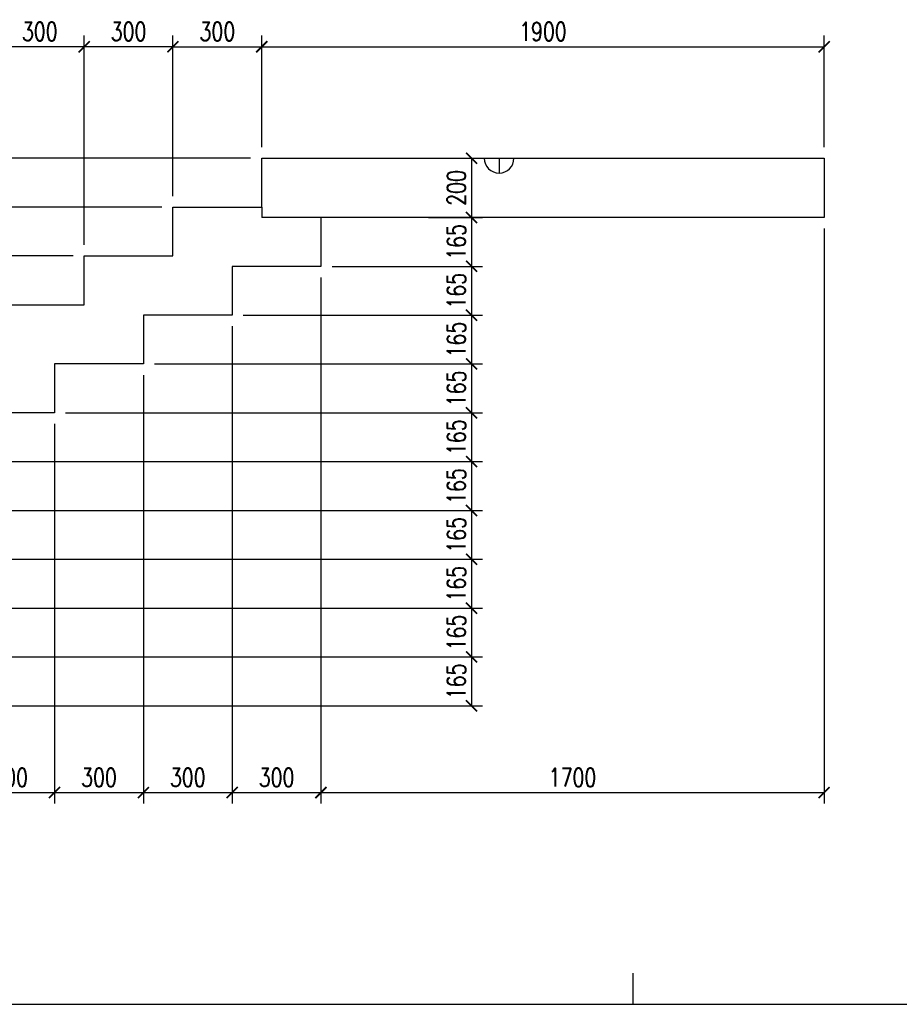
# Model space of a CAD drawing. Header units: millimetres. Extents: x 26644 to 53369, y 8500 to 41865.
# Tile 5 of 15: x 29821 to 32793, y 18245 to 21572. Entities that reach past the tile are written whole.
import ezdxf

# ---------------------------------------------------------------- set-up
doc = ezdxf.new("R2010")
doc.units = ezdxf.units.MM
doc.header["$LTSCALE"] = 25
doc.layers.add('CKSCHODY_PODROVINOU', color=7, linetype='Continuous', lineweight=25)
doc.layers.add('KOTY', color=4, linetype='Continuous')
doc.styles.add('Arch-Dim', font='romans.shx', dxfattribs={"width": 0.75})
doc.dimstyles.new('Aec-Arch-M-100', dxfattribs={"dimscale": 25, "dimtxt": 2.5, "dimasz": 1.5, "dimexe": 1.5, "dimexo": 1.5, "dimgap": 0.8, "dimtad": 1, "dimdec": 0, "dimzin": 3, "dimdsep": 46, "dimtxsty": 'Arch-Dim', "dimblk": 'ARCHTICK', "dimcen": 2.5, "dimazin": 2, "dimtfac": 0.75, "dimtdec": 0, "dimtix": 1, "dimtmove": 2, "dimatfit": 2, "dimfxl": 0, "dimtolj": 1, "dimtzin": 0, "dimarcsym": 0})

# ---------------------------------------------------------------- blocks, each defined once
blk = doc.blocks.new('_ArchTick')
at = {"color": 0, "linetype": 'ByBlock', "const_width": 0.15}
blk.add_lwpolyline([(-0.5, -0.5), (0.5, 0.5)], dxfattribs=at)
blk = doc.blocks.new('*D168')
at = {"layer": 'Defpoints', "color": 0}
for p in [(27177.7, 21103.7), (30639.1, 21103.7), (30339.1, 20938.7)]:
    blk.add_point(p, dxfattribs=at)
at = {"layer": 'KOTY', "color": 0, "lineweight": -2}
for p, q in [((30601.6, 21103.7), (27140.2, 21103.7)), ((27177.7, 20938.7), (27177.7, 21103.7)), ((30301.6, 20938.7), (27140.2, 20938.7))]:
    blk.add_line(p, q, dxfattribs=at)
at = {"layer": 'KOTY', "color": 0, "lineweight": -2, "xscale": 37.5, "yscale": 37.5, "zscale": 37.5}
for p, rotation in [((27177.7, 21103.7), 90), ((27177.7, 20938.7), 270)]:
    blk.add_blockref('_ArchTick', p, dxfattribs=dict(at, rotation=rotation))
at = {"layer": 'KOTY', "color": 0, "insert": (27126.4, 21021.2), "char_height": 62.5, "attachment_point": 5, "rotation": 90, "style": 'Arch-Dim'}
blk.add_mtext('\\A1;165', dxfattribs=at)
blk = doc.blocks.new('*D167')
at = {"layer": 'Defpoints', "color": 0}
for p in [(27163.5, 20938.7), (30339.1, 20938.7), (30039.1, 20773.7)]:
    blk.add_point(p, dxfattribs=at)
at = {"layer": 'KOTY', "color": 0, "lineweight": -2}
for p, q in [((30301.6, 20938.7), (27126, 20938.7)), ((27163.5, 20773.7), (27163.5, 20938.7)), ((30001.6, 20773.7), (27126, 20773.7))]:
    blk.add_line(p, q, dxfattribs=at)
at = {"layer": 'KOTY', "color": 0, "lineweight": -2, "xscale": 37.5, "yscale": 37.5, "zscale": 37.5}
for p, rotation in [((27163.5, 20938.7), 90), ((27163.5, 20773.7), 270)]:
    blk.add_blockref('_ArchTick', p, dxfattribs=dict(at, rotation=rotation))
at = {"layer": 'KOTY', "color": 0, "insert": (27112.2, 20856.2), "char_height": 62.5, "attachment_point": 5, "rotation": 90, "style": 'Arch-Dim'}
blk.add_mtext('\\A1;165', dxfattribs=at)
blk = doc.blocks.new('*D166')
at = {"layer": 'Defpoints', "color": 0}
for p in [(27163.5, 20773.7), (30039.1, 20773.7), (29739.1, 20608.7)]:
    blk.add_point(p, dxfattribs=at)
at = {"layer": 'KOTY', "color": 0, "lineweight": -2}
for p, q in [((30001.6, 20773.7), (27126, 20773.7)), ((27163.5, 20608.7), (27163.5, 20773.7)), ((29701.6, 20608.7), (27126, 20608.7))]:
    blk.add_line(p, q, dxfattribs=at)
at = {"layer": 'KOTY', "color": 0, "lineweight": -2, "xscale": 37.5, "yscale": 37.5, "zscale": 37.5}
for p, rotation in [((27163.5, 20773.7), 90), ((27163.5, 20608.7), 270)]:
    blk.add_blockref('_ArchTick', p, dxfattribs=dict(at, rotation=rotation))
at = {"layer": 'KOTY', "color": 0, "insert": (27112.2, 20691.2), "char_height": 62.5, "attachment_point": 5, "rotation": 90, "style": 'Arch-Dim'}
blk.add_mtext('\\A1;165', dxfattribs=at)
blk = doc.blocks.new('*D151')
at = {"layer": 'Defpoints', "color": 0}
for p in [(29739.1, 21480.7), (30039.1, 20773.7), (29739.1, 20608.7)]:
    blk.add_point(p, dxfattribs=at)
at = {"layer": 'KOTY', "color": 0, "lineweight": -2}
for p, q in [((29739.1, 20646.2), (29739.1, 21518.2)), ((30039.1, 20811.2), (30039.1, 21518.2)), ((30039.1, 21480.7), (29739.1, 21480.7))]:
    blk.add_line(p, q, dxfattribs=at)
at = {"layer": 'KOTY', "color": 0, "lineweight": -2, "xscale": 37.5, "yscale": 37.5, "zscale": 37.5, "rotation": 180}
blk.add_blockref('_ArchTick', (29739.1, 21480.7), dxfattribs=at)
at = {"layer": 'KOTY', "color": 0, "lineweight": -2, "xscale": 37.5, "yscale": 37.5, "zscale": 37.5}
blk.add_blockref('_ArchTick', (30039.1, 21480.7), dxfattribs=at)
at = {"layer": 'KOTY', "color": 0, "insert": (29889.1, 21532), "char_height": 62.5, "attachment_point": 5, "style": 'Arch-Dim'}
blk.add_mtext('\\A1;300', dxfattribs=at)
blk = doc.blocks.new('*D150')
at = {"layer": 'Defpoints', "color": 0}
for p in [(30039.1, 21480.7), (30339.1, 20938.7), (30039.1, 20773.7)]:
    blk.add_point(p, dxfattribs=at)
at = {"layer": 'KOTY', "color": 0, "lineweight": -2}
for p, q in [((30039.1, 20811.2), (30039.1, 21518.2)), ((30339.1, 20976.2), (30339.1, 21518.2)), ((30339.1, 21480.7), (30039.1, 21480.7))]:
    blk.add_line(p, q, dxfattribs=at)
at = {"layer": 'KOTY', "color": 0, "lineweight": -2, "xscale": 37.5, "yscale": 37.5, "zscale": 37.5, "rotation": 180}
blk.add_blockref('_ArchTick', (30039.1, 21480.7), dxfattribs=at)
at = {"layer": 'KOTY', "color": 0, "lineweight": -2, "xscale": 37.5, "yscale": 37.5, "zscale": 37.5}
blk.add_blockref('_ArchTick', (30339.1, 21480.7), dxfattribs=at)
at = {"layer": 'KOTY', "color": 0, "insert": (30189.1, 21532), "char_height": 62.5, "attachment_point": 5, "style": 'Arch-Dim'}
blk.add_mtext('\\A1;300', dxfattribs=at)
blk = doc.blocks.new('*D149')
at = {"layer": 'Defpoints', "color": 0}
for p in [(28439.1, 19418.7), (28139.1, 19253.7), (31348, 19253.7)]:
    blk.add_point(p, dxfattribs=at)
at = {"layer": 'KOTY', "color": 0, "lineweight": -2}
for p, q in [((28476.6, 19418.7), (31385.5, 19418.7)), ((31348, 19418.7), (31348, 19253.7)), ((28176.6, 19253.7), (31385.5, 19253.7))]:
    blk.add_line(p, q, dxfattribs=at)
at = {"layer": 'KOTY', "color": 0, "lineweight": -2, "xscale": 37.5, "yscale": 37.5, "zscale": 37.5}
for p, rotation in [((31348, 19418.7), 90), ((31348, 19253.7), 270)]:
    blk.add_blockref('_ArchTick', p, dxfattribs=dict(at, rotation=rotation))
at = {"layer": 'KOTY', "color": 0, "insert": (31296.8, 19336.2), "char_height": 62.5, "attachment_point": 5, "rotation": 90, "style": 'Arch-Dim'}
blk.add_mtext('\\A1;165', dxfattribs=at)
blk = doc.blocks.new('*D148')
at = {"layer": 'Defpoints', "color": 0}
for p in [(28739.1, 19583.7), (28439.1, 19418.7), (31348, 19418.7)]:
    blk.add_point(p, dxfattribs=at)
at = {"layer": 'KOTY', "color": 0, "lineweight": -2}
for p, q in [((28776.6, 19583.7), (31385.5, 19583.7)), ((31348, 19583.7), (31348, 19418.7)), ((28476.6, 19418.7), (31385.5, 19418.7))]:
    blk.add_line(p, q, dxfattribs=at)
at = {"layer": 'KOTY', "color": 0, "lineweight": -2, "xscale": 37.5, "yscale": 37.5, "zscale": 37.5}
for p, rotation in [((31348, 19583.7), 90), ((31348, 19418.7), 270)]:
    blk.add_blockref('_ArchTick', p, dxfattribs=dict(at, rotation=rotation))
at = {"layer": 'KOTY', "color": 0, "insert": (31296.8, 19501.2), "char_height": 62.5, "attachment_point": 5, "rotation": 90, "style": 'Arch-Dim'}
blk.add_mtext('\\A1;165', dxfattribs=at)
blk = doc.blocks.new('*D147')
at = {"layer": 'Defpoints', "color": 0}
for p in [(29039.1, 19748.7), (28739.1, 19583.7), (31348, 19583.7)]:
    blk.add_point(p, dxfattribs=at)
at = {"layer": 'KOTY', "color": 0, "lineweight": -2}
for p, q in [((29076.6, 19748.7), (31385.5, 19748.7)), ((31348, 19748.7), (31348, 19583.7)), ((28776.6, 19583.7), (31385.5, 19583.7))]:
    blk.add_line(p, q, dxfattribs=at)
at = {"layer": 'KOTY', "color": 0, "lineweight": -2, "xscale": 37.5, "yscale": 37.5, "zscale": 37.5}
for p, rotation in [((31348, 19748.7), 90), ((31348, 19583.7), 270)]:
    blk.add_blockref('_ArchTick', p, dxfattribs=dict(at, rotation=rotation))
at = {"layer": 'KOTY', "color": 0, "insert": (31296.8, 19666.2), "char_height": 62.5, "attachment_point": 5, "rotation": 90, "style": 'Arch-Dim'}
blk.add_mtext('\\A1;165', dxfattribs=at)
blk = doc.blocks.new('*D146')
at = {"layer": 'Defpoints', "color": 0}
for p in [(29339.1, 19913.7), (29039.1, 19748.7), (31348, 19748.7)]:
    blk.add_point(p, dxfattribs=at)
at = {"layer": 'KOTY', "color": 0, "lineweight": -2}
for p, q in [((29376.6, 19913.7), (31385.5, 19913.7)), ((31348, 19913.7), (31348, 19748.7)), ((29076.6, 19748.7), (31385.5, 19748.7))]:
    blk.add_line(p, q, dxfattribs=at)
at = {"layer": 'KOTY', "color": 0, "lineweight": -2, "xscale": 37.5, "yscale": 37.5, "zscale": 37.5}
for p, rotation in [((31348, 19913.7), 90), ((31348, 19748.7), 270)]:
    blk.add_blockref('_ArchTick', p, dxfattribs=dict(at, rotation=rotation))
at = {"layer": 'KOTY', "color": 0, "insert": (31296.8, 19831.2), "char_height": 62.5, "attachment_point": 5, "rotation": 90, "style": 'Arch-Dim'}
blk.add_mtext('\\A1;165', dxfattribs=at)
blk = doc.blocks.new('*D145')
at = {"layer": 'Defpoints', "color": 0}
for p in [(29639.1, 20078.7), (29339.1, 19913.7), (31348, 19913.7)]:
    blk.add_point(p, dxfattribs=at)
at = {"layer": 'KOTY', "color": 0, "lineweight": -2}
for p, q in [((29676.6, 20078.7), (31385.5, 20078.7)), ((31348, 20078.7), (31348, 19913.7)), ((29376.6, 19913.7), (31385.5, 19913.7))]:
    blk.add_line(p, q, dxfattribs=at)
at = {"layer": 'KOTY', "color": 0, "lineweight": -2, "xscale": 37.5, "yscale": 37.5, "zscale": 37.5}
for p, rotation in [((31348, 20078.7), 90), ((31348, 19913.7), 270)]:
    blk.add_blockref('_ArchTick', p, dxfattribs=dict(at, rotation=rotation))
at = {"layer": 'KOTY', "color": 0, "insert": (31296.8, 19996.2), "char_height": 62.5, "attachment_point": 5, "rotation": 90, "style": 'Arch-Dim'}
blk.add_mtext('\\A1;165', dxfattribs=at)
blk = doc.blocks.new('*D144')
at = {"layer": 'Defpoints', "color": 0}
for p in [(29939.1, 20243.7), (29639.1, 20078.7), (31348, 20078.7)]:
    blk.add_point(p, dxfattribs=at)
at = {"layer": 'KOTY', "color": 0, "lineweight": -2}
for p, q in [((29976.6, 20243.7), (31385.5, 20243.7)), ((31348, 20243.7), (31348, 20078.7)), ((29676.6, 20078.7), (31385.5, 20078.7))]:
    blk.add_line(p, q, dxfattribs=at)
at = {"layer": 'KOTY', "color": 0, "lineweight": -2, "xscale": 37.5, "yscale": 37.5, "zscale": 37.5}
for p, rotation in [((31348, 20243.7), 90), ((31348, 20078.7), 270)]:
    blk.add_blockref('_ArchTick', p, dxfattribs=dict(at, rotation=rotation))
at = {"layer": 'KOTY', "color": 0, "insert": (31296.8, 20161.2), "char_height": 62.5, "attachment_point": 5, "rotation": 90, "style": 'Arch-Dim'}
blk.add_mtext('\\A1;165', dxfattribs=at)
blk = doc.blocks.new('*D143')
at = {"layer": 'Defpoints', "color": 0}
for p in [(30239.1, 20408.7), (29939.1, 20243.7), (31348, 20243.7)]:
    blk.add_point(p, dxfattribs=at)
at = {"layer": 'KOTY', "color": 0, "lineweight": -2}
for p, q in [((30276.6, 20408.7), (31385.5, 20408.7)), ((31348, 20408.7), (31348, 20243.7)), ((29976.6, 20243.7), (31385.5, 20243.7))]:
    blk.add_line(p, q, dxfattribs=at)
at = {"layer": 'KOTY', "color": 0, "lineweight": -2, "xscale": 37.5, "yscale": 37.5, "zscale": 37.5}
for p, rotation in [((31348, 20408.7), 90), ((31348, 20243.7), 270)]:
    blk.add_blockref('_ArchTick', p, dxfattribs=dict(at, rotation=rotation))
at = {"layer": 'KOTY', "color": 0, "insert": (31296.8, 20326.2), "char_height": 62.5, "attachment_point": 5, "rotation": 90, "style": 'Arch-Dim'}
blk.add_mtext('\\A1;165', dxfattribs=at)
blk = doc.blocks.new('*D142')
at = {"layer": 'Defpoints', "color": 0}
for p in [(30539.1, 20573.7), (30239.1, 20408.7), (31348, 20408.7)]:
    blk.add_point(p, dxfattribs=at)
at = {"layer": 'KOTY', "color": 0, "lineweight": -2}
for p, q in [((30576.6, 20573.7), (31385.5, 20573.7)), ((31348, 20573.7), (31348, 20408.7)), ((30276.6, 20408.7), (31385.5, 20408.7))]:
    blk.add_line(p, q, dxfattribs=at)
at = {"layer": 'KOTY', "color": 0, "lineweight": -2, "xscale": 37.5, "yscale": 37.5, "zscale": 37.5}
for p, rotation in [((31348, 20573.7), 90), ((31348, 20408.7), 270)]:
    blk.add_blockref('_ArchTick', p, dxfattribs=dict(at, rotation=rotation))
at = {"layer": 'KOTY', "color": 0, "insert": (31296.8, 20491.2), "char_height": 62.5, "attachment_point": 5, "rotation": 90, "style": 'Arch-Dim'}
blk.add_mtext('\\A1;165', dxfattribs=at)
blk = doc.blocks.new('*D141')
at = {"layer": 'Defpoints', "color": 0}
for p in [(30839.1, 20738.7), (30539.1, 20573.7), (31348, 20573.7)]:
    blk.add_point(p, dxfattribs=at)
at = {"layer": 'KOTY', "color": 0, "lineweight": -2}
for p, q in [((30876.6, 20738.7), (31385.5, 20738.7)), ((31348, 20738.7), (31348, 20573.7)), ((30576.6, 20573.7), (31385.5, 20573.7))]:
    blk.add_line(p, q, dxfattribs=at)
at = {"layer": 'KOTY', "color": 0, "lineweight": -2, "xscale": 37.5, "yscale": 37.5, "zscale": 37.5}
for p, rotation in [((31348, 20738.7), 90), ((31348, 20573.7), 270)]:
    blk.add_blockref('_ArchTick', p, dxfattribs=dict(at, rotation=rotation))
at = {"layer": 'KOTY', "color": 0, "insert": (31296.8, 20656.2), "char_height": 62.5, "attachment_point": 5, "rotation": 90, "style": 'Arch-Dim'}
blk.add_mtext('\\A1;165', dxfattribs=at)
blk = doc.blocks.new('*D140')
at = {"layer": 'Defpoints', "color": 0}
for p in [(31165.3, 20903.7), (31165.3, 20738.7), (31348, 20738.7)]:
    blk.add_point(p, dxfattribs=at)
at = {"layer": 'KOTY', "color": 0, "lineweight": -2}
for p, q in [((31202.8, 20903.7), (31385.5, 20903.7)), ((31348, 20903.7), (31348, 20738.7)), ((31202.8, 20738.7), (31385.5, 20738.7))]:
    blk.add_line(p, q, dxfattribs=at)
at = {"layer": 'KOTY', "color": 0, "lineweight": -2, "xscale": 37.5, "yscale": 37.5, "zscale": 37.5}
for p, rotation in [((31348, 20903.7), 90), ((31348, 20738.7), 270)]:
    blk.add_blockref('_ArchTick', p, dxfattribs=dict(at, rotation=rotation))
at = {"layer": 'KOTY', "color": 0, "insert": (31296.8, 20821.2), "char_height": 62.5, "attachment_point": 5, "rotation": 90, "style": 'Arch-Dim'}
blk.add_mtext('\\A1;165', dxfattribs=at)
blk = doc.blocks.new('*D139')
at = {"layer": 'Defpoints', "color": 0}
for p in [(31165.3, 21103.7), (31165.3, 20903.7), (31348, 20903.7)]:
    blk.add_point(p, dxfattribs=at)
at = {"layer": 'KOTY', "color": 0, "lineweight": -2}
for p, q in [((31202.8, 21103.7), (31385.5, 21103.7)), ((31348, 21103.7), (31348, 20903.7)), ((31202.8, 20903.7), (31385.5, 20903.7))]:
    blk.add_line(p, q, dxfattribs=at)
at = {"layer": 'KOTY', "color": 0, "lineweight": -2, "xscale": 37.5, "yscale": 37.5, "zscale": 37.5}
for p, rotation in [((31348, 21103.7), 90), ((31348, 20903.7), 270)]:
    blk.add_blockref('_ArchTick', p, dxfattribs=dict(at, rotation=rotation))
at = {"layer": 'KOTY', "color": 0, "insert": (31296.8, 21003.7), "char_height": 62.5, "attachment_point": 5, "rotation": 90, "style": 'Arch-Dim'}
blk.add_mtext('\\A1;200', dxfattribs=at)
blk = doc.blocks.new('*D171')
at = {"layer": 'Defpoints', "color": 0}
for p in [(30639.1, 21480.7), (30639.1, 21103.7), (30339.1, 20938.7)]:
    blk.add_point(p, dxfattribs=at)
at = {"layer": 'KOTY', "color": 0, "lineweight": -2}
for p, q in [((30339.1, 20976.2), (30339.1, 21518.2)), ((30639.1, 21141.2), (30639.1, 21518.2)), ((30339.1, 21480.7), (30639.1, 21480.7))]:
    blk.add_line(p, q, dxfattribs=at)
at = {"layer": 'KOTY', "color": 0, "lineweight": -2, "xscale": 37.5, "yscale": 37.5, "zscale": 37.5, "rotation": 180}
blk.add_blockref('_ArchTick', (30339.1, 21480.7), dxfattribs=at)
at = {"layer": 'KOTY', "color": 0, "lineweight": -2, "xscale": 37.5, "yscale": 37.5, "zscale": 37.5}
blk.add_blockref('_ArchTick', (30639.1, 21480.7), dxfattribs=at)
at = {"layer": 'KOTY', "color": 0, "insert": (30489.1, 21532), "char_height": 62.5, "attachment_point": 5, "style": 'Arch-Dim'}
blk.add_mtext('\\A1;300', dxfattribs=at)
blk = doc.blocks.new('*D172')
at = {"layer": 'Defpoints', "color": 0}
for p in [(32539.1, 21480.7), (30639.1, 21103.7), (32539.1, 21103.7)]:
    blk.add_point(p, dxfattribs=at)
at = {"layer": 'KOTY', "color": 0, "lineweight": -2}
for p, q in [((30639.1, 21141.2), (30639.1, 21518.2)), ((32539.1, 21141.2), (32539.1, 21518.2)), ((30639.1, 21480.7), (32539.1, 21480.7))]:
    blk.add_line(p, q, dxfattribs=at)
at = {"layer": 'KOTY', "color": 0, "lineweight": -2, "xscale": 37.5, "yscale": 37.5, "zscale": 37.5, "rotation": 180}
blk.add_blockref('_ArchTick', (30639.1, 21480.7), dxfattribs=at)
at = {"layer": 'KOTY', "color": 0, "lineweight": -2, "xscale": 37.5, "yscale": 37.5, "zscale": 37.5}
blk.add_blockref('_ArchTick', (32539.1, 21480.7), dxfattribs=at)
at = {"layer": 'KOTY', "color": 0, "insert": (31589.1, 21532), "char_height": 62.5, "attachment_point": 5, "style": 'Arch-Dim'}
blk.add_mtext('\\A1;1900', dxfattribs=at)
blk = doc.blocks.new('*D179')
at = {"layer": 'Defpoints', "color": 0}
for p in [(29939.1, 20243.7), (29639.1, 20078.7), (29939.1, 18960.5)]:
    blk.add_point(p, dxfattribs=at)
at = {"layer": 'KOTY', "color": 0, "lineweight": -2}
for p, q in [((29939.1, 20206.2), (29939.1, 18923)), ((29639.1, 20041.2), (29639.1, 18923)), ((29639.1, 18960.5), (29939.1, 18960.5))]:
    blk.add_line(p, q, dxfattribs=at)
at = {"layer": 'KOTY', "color": 0, "lineweight": -2, "xscale": 37.5, "yscale": 37.5, "zscale": 37.5, "rotation": 180}
blk.add_blockref('_ArchTick', (29639.1, 18960.5), dxfattribs=at)
at = {"layer": 'KOTY', "color": 0, "lineweight": -2, "xscale": 37.5, "yscale": 37.5, "zscale": 37.5}
blk.add_blockref('_ArchTick', (29939.1, 18960.5), dxfattribs=at)
at = {"layer": 'KOTY', "color": 0, "insert": (29789.1, 19011.7), "char_height": 62.5, "attachment_point": 5, "style": 'Arch-Dim'}
blk.add_mtext('\\A1;300', dxfattribs=at)
blk = doc.blocks.new('*D180')
at = {"layer": 'Defpoints', "color": 0}
for p in [(30239.1, 20408.7), (29939.1, 20243.7), (30239.1, 18960.5)]:
    blk.add_point(p, dxfattribs=at)
at = {"layer": 'KOTY', "color": 0, "lineweight": -2}
for p, q in [((30239.1, 20371.2), (30239.1, 18923)), ((29939.1, 20206.2), (29939.1, 18923)), ((29939.1, 18960.5), (30239.1, 18960.5))]:
    blk.add_line(p, q, dxfattribs=at)
at = {"layer": 'KOTY', "color": 0, "lineweight": -2, "xscale": 37.5, "yscale": 37.5, "zscale": 37.5, "rotation": 180}
blk.add_blockref('_ArchTick', (29939.1, 18960.5), dxfattribs=at)
at = {"layer": 'KOTY', "color": 0, "lineweight": -2, "xscale": 37.5, "yscale": 37.5, "zscale": 37.5}
blk.add_blockref('_ArchTick', (30239.1, 18960.5), dxfattribs=at)
at = {"layer": 'KOTY', "color": 0, "insert": (30089.1, 19011.7), "char_height": 62.5, "attachment_point": 5, "style": 'Arch-Dim'}
blk.add_mtext('\\A1;300', dxfattribs=at)
blk = doc.blocks.new('*D181')
at = {"layer": 'Defpoints', "color": 0}
for p in [(30539.1, 20573.7), (30239.1, 20408.7), (30539.1, 18960.5)]:
    blk.add_point(p, dxfattribs=at)
at = {"layer": 'KOTY', "color": 0, "lineweight": -2}
for p, q in [((30539.1, 20536.2), (30539.1, 18923)), ((30239.1, 20371.2), (30239.1, 18923)), ((30239.1, 18960.5), (30539.1, 18960.5))]:
    blk.add_line(p, q, dxfattribs=at)
at = {"layer": 'KOTY', "color": 0, "lineweight": -2, "xscale": 37.5, "yscale": 37.5, "zscale": 37.5, "rotation": 180}
blk.add_blockref('_ArchTick', (30239.1, 18960.5), dxfattribs=at)
at = {"layer": 'KOTY', "color": 0, "lineweight": -2, "xscale": 37.5, "yscale": 37.5, "zscale": 37.5}
blk.add_blockref('_ArchTick', (30539.1, 18960.5), dxfattribs=at)
at = {"layer": 'KOTY', "color": 0, "insert": (30389.1, 19011.7), "char_height": 62.5, "attachment_point": 5, "style": 'Arch-Dim'}
blk.add_mtext('\\A1;300', dxfattribs=at)
blk = doc.blocks.new('*D182')
at = {"layer": 'Defpoints', "color": 0}
for p in [(30839.1, 20738.7), (30539.1, 20573.7), (30839.1, 18960.5)]:
    blk.add_point(p, dxfattribs=at)
at = {"layer": 'KOTY', "color": 0, "lineweight": -2}
for p, q in [((30839.1, 20701.2), (30839.1, 18923)), ((30539.1, 20536.2), (30539.1, 18923)), ((30539.1, 18960.5), (30839.1, 18960.5))]:
    blk.add_line(p, q, dxfattribs=at)
at = {"layer": 'KOTY', "color": 0, "lineweight": -2, "xscale": 37.5, "yscale": 37.5, "zscale": 37.5, "rotation": 180}
blk.add_blockref('_ArchTick', (30539.1, 18960.5), dxfattribs=at)
at = {"layer": 'KOTY', "color": 0, "lineweight": -2, "xscale": 37.5, "yscale": 37.5, "zscale": 37.5}
blk.add_blockref('_ArchTick', (30839.1, 18960.5), dxfattribs=at)
at = {"layer": 'KOTY', "color": 0, "insert": (30689.1, 19011.7), "char_height": 62.5, "attachment_point": 5, "style": 'Arch-Dim'}
blk.add_mtext('\\A1;300', dxfattribs=at)
blk = doc.blocks.new('*D183')
at = {"layer": 'Defpoints', "color": 0}
for p in [(32539.1, 20903.7), (30839.1, 20738.7), (32539.1, 18960.5)]:
    blk.add_point(p, dxfattribs=at)
at = {"layer": 'KOTY', "color": 0, "lineweight": -2}
for p, q in [((32539.1, 20866.2), (32539.1, 18923)), ((30839.1, 20701.2), (30839.1, 18923)), ((30839.1, 18960.5), (32539.1, 18960.5))]:
    blk.add_line(p, q, dxfattribs=at)
at = {"layer": 'KOTY', "color": 0, "lineweight": -2, "xscale": 37.5, "yscale": 37.5, "zscale": 37.5, "rotation": 180}
blk.add_blockref('_ArchTick', (30839.1, 18960.5), dxfattribs=at)
at = {"layer": 'KOTY', "color": 0, "lineweight": -2, "xscale": 37.5, "yscale": 37.5, "zscale": 37.5}
blk.add_blockref('_ArchTick', (32539.1, 18960.5), dxfattribs=at)
at = {"layer": 'KOTY', "color": 0, "insert": (31689.1, 19011.7), "char_height": 62.5, "attachment_point": 5, "style": 'Arch-Dim'}
blk.add_mtext('\\A1;1700', dxfattribs=at)

msp = doc.modelspace()

# ---------------------------------------------------------------- linework, layer by layer
at = {"layer": 'CKSCHODY_PODROVINOU'}
for p, q in [((30639.1, 20938.7), (30639.1, 20903.7)), ((30839.1, 20903.7), (30639.1, 20903.7)), ((26644.5, 18245), (37144.5, 18245))]:
    msp.add_line(p, q, dxfattribs=at)
for points in [[(32539.1, 21103.7), (32539.1, 20903.7), (30839.1, 20903.7), (30839.1, 20738.7), (30539.1, 20738.7), (30539.1, 20573.7), (30239.1, 20573.7), (30239.1, 20408.7), (29939.1, 20408.7), (29939.1, 20243.7), (29639.1, 20243.7)], [(29739.1, 20608.7), (30039.1, 20608.7), (30039.1, 20773.7), (30339.1, 20773.7), (30339.1, 20938.7), (30639.1, 20938.7), (30639.1, 21103.7), (32539.1, 21103.7)]]:
    msp.add_lwpolyline(points, dxfattribs=at)
at = {"layer": 'KOTY'}
for p, q in [((31441.1, 21103.7), (31441.1, 21053.7)), ((31894.5, 18245), (31894.5, 18350))]:
    msp.add_line(p, q, dxfattribs=at)
msp.add_arc((31441.1, 21103.7), 50, 180, 0, dxfattribs=at)

# ---------------------------------------------------------------- dimensions: what is measured, and where the dimension line sits
for base, p1, p2, picture, middle in [((29739.1, 21480.7), (30039.1, 20773.7), (29739.1, 20608.7), '*D151', (29889.1, 21532)), ((30039.1, 21480.7), (30339.1, 20938.7), (30039.1, 20773.7), '*D150', (30189.1, 21532)), ((30639.1, 21480.7), (30339.1, 20938.7), (30639.1, 21103.7), '*D171', (30489.1, 21532)), ((32539.1, 21480.7), (30639.1, 21103.7), (32539.1, 21103.7), '*D172', (31589.1, 21532)), ((32539.1, 18960.5), (30839.1, 20738.7), (32539.1, 20903.7), '*D183', (31689.1, 19011.7)), ((30839.1, 18960.5), (30539.1, 20573.7), (30839.1, 20738.7), '*D182', (30689.1, 19011.7)), ((30539.1, 18960.5), (30239.1, 20408.7), (30539.1, 20573.7), '*D181', (30389.1, 19011.7)), ((30239.1, 18960.5), (29939.1, 20243.7), (30239.1, 20408.7), '*D180', (30089.1, 19011.7)), ((29939.1, 18960.5), (29639.1, 20078.7), (29939.1, 20243.7), '*D179', (29789.1, 19011.7))]:
    dim = msp.add_linear_dim(base=base, p1=p1, p2=p2, dimstyle='Aec-Arch-M-100', dxfattribs=at)
    dim.commit()
    dim.dimension.update_dxf_attribs({"geometry": picture, "text_midpoint": middle})
for base, p1, p2, picture, middle in [((27177.7, 21103.7), (30339.1, 20938.7), (30639.1, 21103.7), '*D168', (27126.4, 21021.2)), ((31348, 20903.7), (31165.3, 21103.7), (31165.3, 20903.7), '*D139', (31296.8, 21003.7)), ((27163.5, 20938.7), (30039.1, 20773.7), (30339.1, 20938.7), '*D167', (27112.2, 20856.2)), ((31348, 20738.7), (31165.3, 20903.7), (31165.3, 20738.7), '*D140', (31296.8, 20821.2)), ((27163.5, 20773.7), (29739.1, 20608.7), (30039.1, 20773.7), '*D166', (27112.2, 20691.2)), ((31348, 20573.7), (30839.1, 20738.7), (30539.1, 20573.7), '*D141', (31296.8, 20656.2)), ((31348, 20408.7), (30539.1, 20573.7), (30239.1, 20408.7), '*D142', (31296.8, 20491.2)), ((31348, 20243.7), (30239.1, 20408.7), (29939.1, 20243.7), '*D143', (31296.8, 20326.2)), ((31348, 20078.7), (29939.1, 20243.7), (29639.1, 20078.7), '*D144', (31296.8, 20161.2)), ((31348, 19913.7), (29639.1, 20078.7), (29339.1, 19913.7), '*D145', (31296.8, 19996.2)), ((31348, 19748.7), (29339.1, 19913.7), (29039.1, 19748.7), '*D146', (31296.8, 19831.2)), ((31348, 19583.7), (29039.1, 19748.7), (28739.1, 19583.7), '*D147', (31296.8, 19666.2)), ((31348, 19418.7), (28739.1, 19583.7), (28439.1, 19418.7), '*D148', (31296.8, 19501.2)), ((31348, 19253.7), (28439.1, 19418.7), (28139.1, 19253.7), '*D149', (31296.8, 19336.2))]:
    dim = msp.add_linear_dim(base=base, p1=p1, p2=p2, angle=270, dimstyle='Aec-Arch-M-100', dxfattribs=at)
    dim.commit()
    dim.dimension.update_dxf_attribs({"geometry": picture, "text_midpoint": middle})

doc.saveas('drawing.dxf')
